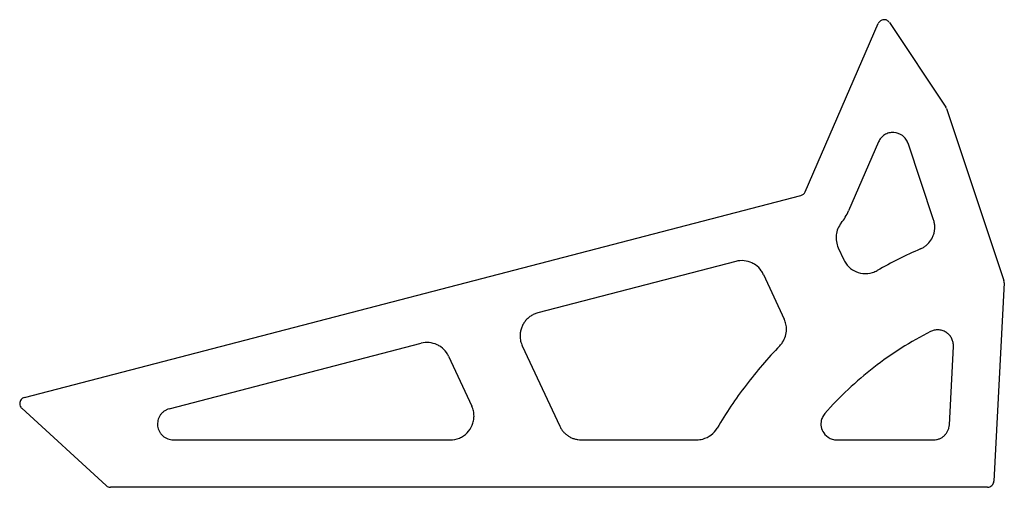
# Model space of a CAD drawing. Extents: x -196 to 2, y 0 to 94.
import ezdxf

# ---------------------------------------------------------------- set-up
doc = ezdxf.new("R2010")
doc.units = 0
doc.layers.get('0').update_dxf_attribs({"linetype": 'CONTINUOUS'})

msp = doc.modelspace()

# ---------------------------------------------------------------- linework, layer by layer
for p, q in [((-37.85, 59.3), (-23.15, 93.11)), ((-20.93, 93.31), (-9.62, 76.34)), ((-9.47, 76.04), (2.09, 41.5)), ((-23.11, 69.33), (-29.12, 55.51)), ((-12.05, 53.73), (-17.18, 69.07)), ((-194.59, 18.05), (-38.7, 58.58)), ((-31.19, 48.07), (-30.06, 45.65)), ((-51.74, 45.35), (-91.51, 35.01)), ((-46.22, 42.75), (-42.02, 33.74)), ((2.15, 41.03), (0.06, 1.2)), ((-165.5, 15.77), (-114.95, 28.92)), ((-94.63, 28.39), (-87.12, 12.27)), ((-8.88, 12.53), (-8.06, 28.27)), ((-109.43, 26.32), (-104.76, 16.3)), ((-178.16, 0.33), (-195.13, 15.88)), ((-164.7, 9.52), (-109.08, 9.52)), ((-82.8, 9.52), (-59.62, 9.52)), ((-31.5, 9.52), (-12.05, 9.52)), ((-1.21, 0), (-177.31, 0))]:
    msp.add_line(p, q)
for centre, radius, start, end in [((-21.99, 92.61), 1.27, 141.15, 156.5014), ((-21.99, 92.61), 1.27, 125.7986, 141.15), ((-21.99, 92.61), 1.27, 110.4472, 125.7986), ((-21.99, 92.61), 1.27, 95.0958, 110.4472), ((-21.99, 92.61), 1.27, 64.3929, 95.0958), ((-21.99, 92.61), 1.27, 49.0415, 64.3929), ((-21.99, 92.61), 1.27, 33.6901, 49.0415), ((-10.68, 75.64), 1.27, 18.5035, 33.6901), ((-20.2, 68.07), 3.17, 87.5025, 104.7522), ((-20.2, 68.07), 3.17, 53.003, 87.5025), ((-20.2, 68.07), 3.17, 139.2517, 156.5014), ((-20.2, 68.07), 3.17, 122.002, 139.2517), ((-20.2, 68.07), 3.17, 104.7522, 122.002), ((-20.2, 68.07), 3.17, 35.7533, 53.003), ((-20.2, 68.07), 3.17, 18.5035, 35.7533), ((-39.02, 59.81), 1.27, 284.5742, 297.556), ((-39.02, 59.81), 1.27, 297.556, 310.5378), ((-39.02, 59.81), 1.27, 310.5378, 323.5196), ((-39.02, 59.81), 1.27, 323.5196, 336.5014), ((-39.02, 59.81), 10.8, 321.3165, 336.5014), ((-16.57, 52.22), 4.76, 9.2518, 18.5035), ((-26.87, 50.09), 4.76, 157.2374, 189.0791), ((-26.87, 50.09), 4.76, 141.3165, 157.2374), ((-16.57, 52.22), 4.76, 343.3068, 351.6534), ((-16.57, 52.22), 4.76, 0, 9.2518), ((-16.57, 52.22), 4.76, 351.6534, 360), ((-16.57, 52.22), 4.76, 318.267, 334.9602), ((-16.57, 52.22), 4.76, 334.9602, 343.3068), ((-26.87, 50.09), 4.76, 189.0791, 205), ((19.75, -32.39), 87.31, 113.2272, 119.6064), ((-16.57, 52.22), 4.76, 293.2272, 301.5738), ((-16.57, 52.22), 4.76, 301.5738, 309.9204), ((-16.57, 52.22), 4.76, 309.9204, 318.267), ((-50.54, 40.74), 4.76, 84.6807, 104.5742), ((-50.54, 40.74), 4.76, 64.7871, 84.6807), ((-25.74, 47.66), 4.76, 205, 216.8258), ((-50.54, 40.74), 4.76, 54.8403, 64.7871), ((-50.54, 40.74), 4.76, 34.9468, 54.8403), ((-25.74, 47.66), 4.76, 216.8258, 228.6516), ((-25.74, 47.66), 4.76, 228.6516, 240.4774), ((-25.74, 47.66), 4.76, 240.4774, 264.129), ((-25.74, 47.66), 4.76, 287.7806, 299.6064), ((-50.54, 40.74), 4.76, 25, 34.9468), ((-25.74, 47.66), 4.76, 264.129, 287.7806), ((0.88, 41.1), 1.27, 357, 18.5035), ((-90.31, 30.4), 4.76, 132.8589, 142.2871), ((-90.31, 30.4), 4.76, 123.4307, 132.8589), ((-90.31, 30.4), 4.76, 114.0024, 123.4307), ((-90.31, 30.4), 4.76, 104.5742, 114.0024), ((-46.34, 31.72), 4.76, 12.5, 25), ((-90.31, 30.4), 4.76, 161.1436, 170.5718), ((-90.31, 30.4), 4.76, 151.7153, 161.1436), ((-90.31, 30.4), 4.76, 142.2871, 151.7153), ((-46.34, 31.72), 4.76, 326.899, 360), ((-46.34, 31.72), 4.76, 0, 12.5), ((-90.31, 30.4), 4.76, 170.5718, 180), ((-90.31, 30.4), 4.76, 180, 192.5), ((19.75, -32.39), 71.44, 116.9839, 122.4019), ((-11.23, 28.44), 3.17, 102.3609, 116.9839), ((-11.23, 28.44), 3.17, 87.738, 102.3609), ((-11.23, 28.44), 3.17, 73.115, 87.738), ((-11.23, 28.44), 3.17, 58.492, 73.115), ((-11.23, 28.44), 3.17, 43.869, 58.492), ((-11.23, 28.44), 3.17, 29.246, 43.869), ((-11.23, 28.44), 3.17, 14.623, 29.246), ((-113.75, 24.31), 4.76, 84.6807, 104.5742), ((-113.75, 24.31), 4.76, 64.7871, 84.6807), ((-113.75, 24.31), 4.76, 54.8403, 64.7871), ((-113.75, 24.31), 4.76, 34.9468, 54.8403), ((-90.31, 30.4), 4.76, 192.5, 205), ((19.75, -32.39), 87.31, 135.8653, 142.7012), ((-46.34, 31.72), 4.76, 315.8653, 326.899), ((19.75, -32.39), 71.44, 122.4019, 127.8199), ((-11.23, 28.44), 3.17, 0, 14.623), ((-11.23, 28.44), 3.18, 357, 360), ((-113.75, 24.31), 4.76, 25, 34.9468), ((19.75, -32.39), 71.44, 127.8199, 133.2379), ((19.75, -32.39), 87.31, 142.7012, 149.537), ((-194.27, 16.82), 1.27, 123.4307, 142.2871), ((-194.27, 16.82), 1.27, 104.5742, 123.4307), ((19.75, -32.39), 71.44, 133.2379, 138.6559), ((-194.27, 16.82), 1.27, 142.2871, 180), ((-194.27, 16.82), 1.27, 180, 191.8724), ((-194.27, 16.82), 1.27, 191.8724, 215.6172), ((-194.27, 16.82), 1.27, 215.6172, 227.4896), ((-109.08, 14.29), 4.76, 12.5, 25), ((-164.7, 12.7), 3.17, 156.2698, 166.6089), ((-164.7, 12.7), 3.17, 145.9307, 156.2698), ((-164.7, 12.7), 3.17, 135.5916, 145.9307), ((-164.7, 12.7), 3.17, 125.2524, 135.5916), ((-164.7, 12.7), 3.17, 114.9133, 125.2524), ((-164.7, 12.7), 3.17, 104.5742, 114.9133), ((-109.08, 14.29), 4.76, 0, 12.5), ((-109.08, 14.29), 4.76, 348.75, 360), ((-31.5, 12.7), 3.17, 155.0739, 171.4919), ((-31.5, 12.7), 3.17, 138.6559, 155.0739), ((-164.7, 12.7), 3.17, 166.6089, 176.948), ((-164.7, 12.7), 3.17, 176.948, 187.2871), ((-164.7, 12.7), 3.17, 187.2871, 197.6262), ((-109.08, 14.29), 4.76, 315, 337.5), ((-109.08, 14.29), 4.76, 337.5, 348.75), ((-82.8, 14.29), 4.76, 205, 213.125), ((-59.62, 14.29), 4.76, 284.8842, 329.537), ((-31.5, 12.7), 3.17, 171.4919, 220.7459), ((-12.05, 12.7), 3.17, 335.25, 346.125), ((-12.05, 12.7), 3.17, 346.125, 357), ((-164.7, 12.7), 3.17, 197.6262, 207.9653), ((-164.7, 12.7), 3.17, 207.9653, 218.3044), ((-164.7, 12.7), 3.17, 218.3044, 238.9827), ((-164.7, 12.7), 3.17, 238.9827, 249.3218), ((-109.08, 14.29), 4.76, 270, 292.5), ((-109.08, 14.29), 4.76, 292.5, 303.75), ((-109.08, 14.29), 4.76, 303.75, 315), ((-82.8, 14.29), 4.76, 213.125, 221.25), ((-82.8, 14.29), 4.76, 221.25, 229.375), ((-82.8, 14.29), 4.76, 229.375, 237.5), ((-82.8, 14.29), 4.76, 237.5, 245.625), ((-82.8, 14.29), 4.76, 245.625, 253.75), ((-31.5, 12.7), 3.17, 220.7459, 253.582), ((-12.05, 12.7), 3.17, 291.75, 302.625), ((-12.05, 12.7), 3.17, 302.625, 313.5), ((-12.05, 12.7), 3.17, 313.5, 324.375), ((-12.05, 12.7), 3.17, 324.375, 335.25), ((-164.7, 12.7), 3.17, 249.3218, 259.6609), ((-164.7, 12.7), 3.17, 259.6609, 270), ((-82.8, 14.29), 4.76, 253.75, 261.875), ((-82.8, 14.29), 4.76, 261.875, 270), ((-59.62, 14.29), 4.76, 270, 284.8842), ((-31.5, 12.7), 3.17, 253.582, 270), ((-12.05, 12.7), 3.17, 270, 280.875), ((-12.05, 12.7), 3.17, 280.875, 291.75), ((-177.31, 1.27), 1.27, 227.4896, 248.7448), ((-177.31, 1.27), 1.27, 248.7448, 270), ((-1.21, 1.27), 1.27, 270, 291.75), ((-1.21, 1.27), 1.27, 291.75, 313.5), ((-1.21, 1.27), 1.27, 313.5, 335.25), ((-1.21, 1.27), 1.27, 335.25, 357)]:
    msp.add_arc(centre, radius, start, end)

doc.saveas('drawing.dxf')
